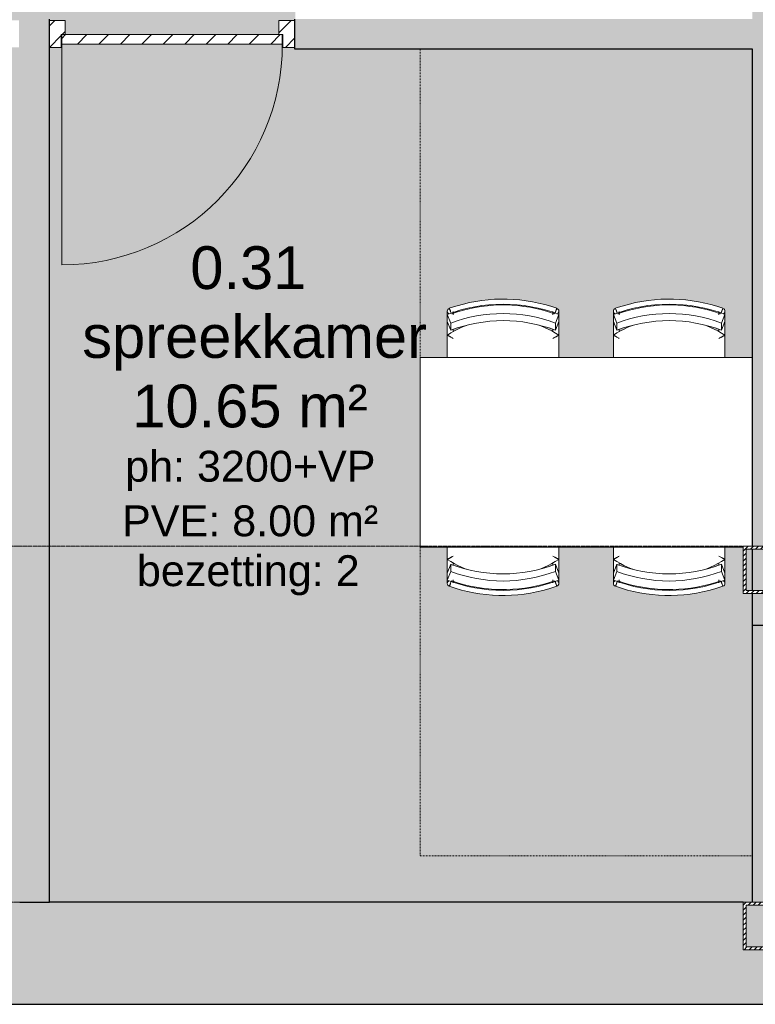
# Model space of a CAD drawing. Header units: millimetres. Extents: x -2730 to 112454, y 3237 to 48799.
# Tile 113 of 241: x 30550 to 33650, y 9570 to 13717. Entities that reach past the tile are written whole.
import ezdxf

# ---------------------------------------------------------------- set-up
doc = ezdxf.new("R2010")
doc.units = ezdxf.units.MM
for name, pattern in [('Dash', [6.35, 3.175, -3.175]), ('Hidden', [7.14375, 4.7625, -2.38125]), ('THO_stramienlijn', [20, 17, -1.5, 0, -1.5])]:
    doc.linetypes.add(name, pattern=pattern)
for name, color, linetype, lineweight in [('A-AREA-IDEN', 7, 'Continuous', 13), ('A-AREA-PATT', 7, 'Continuous', 13), ('A-DETL-GENF', 7, 'Continuous', 13), ('A-DOOR', 7, 'Continuous', 13), ('A-GENM', 7, 'Continuous', 13), ('A-WALL', 7, 'Continuous', 25), ('A-WALL-PATT', 7, 'Continuous', 25), ('I-FURN', 7, 'Continuous', 13), ('I-FURN-HDLN', 7, 'Dash', 13), ('I-WALL', 7, 'Continuous', 18), ('S-COLS', 7, 'Continuous', 13), ('S-GRID', 7, 'Continuous', 13)]:
    doc.layers.add(name, color=color, linetype=linetype, lineweight=lineweight)
doc.styles.add('Arial_2', font='arial.ttf', dxfattribs={"height": 180})
doc.styles.add('Arial_3', font='arial.ttf', dxfattribs={"height": 130})
pattern_1 = [(225, (31191.636, 13600.5), (45.25483, -45.25483), [])]

# ---------------------------------------------------------------- blocks, each defined once
blk = doc.blocks.new('NLRS_32_DO_WPB_binnen deurkozijn hout_gen_tho - enkele deur_ linksdraaiend-V1-00 begane grond _plotview_')
at = {"layer": 'A-DOOR'}
h = blk.add_hatch(dxfattribs=at)
h.set_pattern_fill('FP_5', color=256, style=0, pattern_type=2)
h.set_pattern_definition(pattern_1)
h.paths.add_polyline_path([(-467, 0), (-517, 0), (-517, -114), (-450, -114), (-450, -54), (-467, -54)])
at = {"layer": 'A-GENM'}
h = blk.add_hatch(dxfattribs=at)
h.set_pattern_fill('FP_5', color=256, style=0, pattern_type=2)
h.set_pattern_definition(pattern_1)
h.paths.add_polyline_path([(517, 0), (467, 0), (467, -54), (450, -54), (450, -114), (517, -114)])
at = {"layer": 'A-DOOR'}
for p, q in [((-467, 0), (-517, 0)), ((-467, -54), (-467, 0)), ((467, -54), (467, 0)), ((467, 0), (517, 0)), ((-465, -54), (-467, -54)), ((-450, -114), (-450, -54)), ((450, -114), (450, -54)), ((465, -54), (467, -54)), ((-517, -114), (-450, -114)), ((517, -114), (450, -114))]:
    blk.add_line(p, q, dxfattribs=at)
blk = doc.blocks.new('NLRS_32_DO_UN_deur_gen_tho - dichte deur_ linksdraaiend-V2-00 begane grond _plotview_')
at = {"layer": 'A-GENM'}
h = blk.add_hatch(dxfattribs=at)
h.set_pattern_fill('FP_6', color=256, style=0, pattern_type=2)
h.set_pattern_definition([(225, (31191.636, 13614.5), (45.25483, -45.25483), [])])
h.paths.add_polyline_path([(-465, 0), (-465, -40), (465, -40), (465, 0), (-396.1, 0)])
at = {"layer": 'A-DETL-GENF'}
for p, q in [((465, 0), (465, 930)), ((-465, 0), (465, 0)), ((-465, -40), (-465, 0)), ((-465, -40), (465, -40)), ((465, -40), (465, 0))]:
    blk.add_line(p, q, dxfattribs=at)
blk.add_arc((465, 0), 930, 90, 180, dxfattribs=at)
at = {"layer": 'A-GENM', "lineweight": 18}
for p, q in [((465, 0), (-465, 0)), ((-465, 0), (-465, -40)), ((465, -40), (465, 0)), ((-465, -40), (465, -40))]:
    blk.add_line(p, q, dxfattribs=at)
blk = doc.blocks.new('NLRS_28_SCO_UN_koker_gen_bcb - K200_200_12_5-V82-00 begane grond _plotview_')
at = {"layer": 'S-COLS'}
h = blk.add_hatch(dxfattribs=at)
h.set_pattern_fill('FP_94', color=256, style=0, pattern_type=2)
h.set_pattern_definition([(45, (-33699.636, -9900), (-21.213203, 21.213203), []), (45, (-33699.636, -9879), (-21.213203, 21.213203), [])])
h.paths.add_polyline_path([(-100, -100), (100, -100), (100, 100), (-100, 100)])
h.paths.add_polyline_path([(87.5, -87.5), (-87.5, -87.5), (-87.5, 87.5), (87.5, 87.5)])
at = {"layer": 'S-COLS', "lineweight": 18}
for p, q in [((100, 100), (-100, 100)), ((-100, 100), (-100, -100)), ((-87.5, -87.5), (-87.5, 87.5)), ((-87.5, 87.5), (87.5, 87.5)), ((87.5, 87.5), (87.5, -87.5)), ((100, -100), (100, 100)), ((-100, -100), (100, -100)), ((87.5, -87.5), (-87.5, -87.5))]:
    blk.add_line(p, q, dxfattribs=at)
blk = doc.blocks.new('NLRS_82_FU_UN_stoel buisframe 20ezvjsu_gen_bcb - stoel buisframe-2165356-00 begane grond _plotview_')
at = {"layer": 'I-FURN'}
for p, q in [((-219.2, -60.4), (-226.7, -39.9)), ((-226.7, -39.9), (-219.2, -60.4)), ((226.7, -39.9), (219.3, -60.3)), ((-235, -51.5), (-235, -79.1)), ((-235, -65.3), (-220.6, -102.1)), ((-235, -95.3), (-235, -65.3)), ((-210, -66.9), (-210, -53.5)), ((210, -53.5), (210, -66.9)), ((220.7, -102), (235, -65.2)), ((235, -79.1), (235, -51.5)), ((235, -65.2), (235, -95.2)), ((-220.6, -132.1), (-235, -95.3)), ((-220.6, -132.1), (-220.6, -102.1)), ((235, -95.2), (220.7, -132)), ((220.7, -132), (220.7, -102)), ((-235, -151.6), (-235, -152.8)), ((-235, -152.8), (-235, -246.2)), ((235, -152.8), (235, -151.6)), ((235, -246.2), (235, -152.8))]:
    blk.add_line(p, q, dxfattribs=at)
at = {"layer": 'I-FURN', "flags": 128}
for points in [[(226.7, -39.6), (201.4, -31.2), (175.8, -23.7), (149.9, -17.3), (123.8, -11.9), (97.5, -7.6), (71, -4.3), (44.4, -2), (17.7, -0.8), (-9, -0.6), (-35.6, -1.5), (-62.3, -3.4), (-88.8, -6.4), (-115.1, -10.4), (-141.3, -15.5), (-167.3, -21.6), (-193, -28.7), (-218.4, -36.8), (-226.7, -39.7)], [(-216.4, -62.5), (-192, -54.5), (-167.3, -47.4), (-142.4, -41.3), (-117.2, -36.2), (-91.9, -32.1), (-66.3, -28.9), (-40.7, -26.8), (-15, -25.7), (10.7, -25.6), (36.4, -26.6), (62, -28.5), (87.5, -31.4), (112.9, -35.4), (138.1, -40.3), (163.1, -46.2), (187.8, -53.1), (212.3, -61), (218.3, -63.1)], [(-235, -151.6), (-235, -148.7), (-235, -145.8), (-235, -142.9), (-235, -140), (-235, -137.2), (-235, -134.3), (-235, -131.5), (-235, -128.8), (-235, -126), (-235, -123.3), (-235, -120.7), (-235, -118.1), (-235, -115.6), (-235, -113.1), (-235, -110.6), (-235, -108.3), (-235, -106), (-235, -103.8), (-235, -101.6), (-235, -99.6), (-235, -97.6), (-235, -95.7)], [(-154.6, -111.5), (-158.7, -113.1), (-174.5, -119.7), (-190, -127), (-205.3, -134.9), (-220.1, -143.4), (-234.7, -152.5), (-235, -152.8)], [(235, -152.8), (220.5, -143.7), (205.6, -135.1), (190.4, -127.2), (174.9, -119.9), (159.1, -113.2), (153.5, -111.1)], [(235, -95.2), (235, -97.1), (235, -99), (235, -101.1), (235, -103.2), (235, -105.4), (235, -107.7), (235, -110), (235, -112.4), (235, -114.9), (235, -117.4), (235, -120), (235, -122.6), (235, -125.3), (235, -128), (235, -130.8), (235, -133.6), (235, -136.4), (235, -139.3), (235, -142.1), (235, -145), (235, -147.9), (235, -150.8), (235, -151.6)], [(-210, -128.7), (-210, -130.8), (-210, -133.6), (-210, -136.4), (-210, -138.9)], [(210, -138.9), (210, -137.2), (210, -134.3), (210, -131.5), (210, -128.8)]]:
    blk.add_lwpolyline(points, dxfattribs=at)
at = {"layer": 'I-FURN'}
for centre, major_axis, ratio, start_param, end_param in [((0.1, -667.4), (655, 0), 0.984808, 1.204062, 1.93798), ((-222.5, -51.5), (12.5, 0), 0.984791, 1.917612, 3.141593), ((-222.5, -51.5), (-4.2, 11.8), 0.059055, 3.839339, 6.447607), ((222.5, -51.4), (4.2, 11.8), 0.058982, 6.118737, 8.727151), ((222.5, -51.5), (12.5, 0), 0.984791, 0, 1.227502), ((-222.5, -51.5), (12.5, 0), 0.984791, 3.141593, 4.333502), ((0.1, -667.4), (615, 0), 0.984808, 1.204062, 1.93798), ((0.1, -697.3), (615, 0), 0.984808, 1.204062, 1.93798), ((222.5, -51.5), (12.5, 0), 0.984791, 5.102384, 6.283185)]:
    blk.add_ellipse(centre, major_axis=major_axis, ratio=ratio, start_param=start_param, end_param=end_param, dxfattribs=at)
for points, knots in [([(-210, -166.5), (-211.7, -165.5), (-215.2, -163.6), (-219.5, -161.2), (-222.7, -159.5), (-225, -158.2), (-227.1, -157.1), (-229.4, -155.8), (-231.2, -154.8), (-232.6, -154.1), (-234.3, -153.1), (-235, -152.8), (-235, -152.8)], [0, 0, 0, 0, 0.142857, 0.285714, 0.357143, 0.428571, 0.5, 0.571429, 0.678571, 0.732143, 0.785714, 1, 1, 1, 1]), ([(210, -166.5), (212.6, -165), (215.9, -163.2), (219.7, -161.1), (222.1, -159.8), (224.6, -158.4), (227.1, -157.1), (229, -156), (230.8, -155.1), (232.8, -154), (234.5, -153), (235, -152.8), (235, -152.8)], [-1, -1, -1, -1, -0.785714, -0.732143, -0.678571, -0.571429, -0.5, -0.428571, -0.357143, -0.285714, -0.142857, 0, 0, 0, 0])]:
    blk.add_open_spline(points, degree=3, knots=knots, dxfattribs=at)
blk = doc.blocks.new('NLRS_82_FU_UN_stoel buisframe 20ezvjsu_gen_bcb - stoel buisframe-V274-00 begane grond _plotview_')
at = {"layer": 'I-FURN'}
for p, q in [((-219.2, -60.4), (-226.7, -39.9)), ((-226.7, -39.9), (-219.2, -60.4)), ((226.7, -39.9), (219.3, -60.3)), ((-235, -51.5), (-235, -79.1)), ((-235, -65.3), (-220.6, -102.1)), ((-235, -95.3), (-235, -65.3)), ((-210, -66.9), (-210, -53.5)), ((210, -53.5), (210, -66.9)), ((220.7, -102), (235, -65.2)), ((235, -79.1), (235, -51.5)), ((235, -65.2), (235, -95.2)), ((-220.6, -132.1), (-235, -95.3)), ((-220.6, -132.1), (-220.6, -102.1)), ((235, -95.2), (220.7, -132)), ((220.7, -132), (220.7, -102)), ((-235, -151.6), (-235, -152.8)), ((-235, -152.8), (-235, -203.8)), ((235, -152.8), (235, -151.6)), ((235, -203.8), (235, -152.8))]:
    blk.add_line(p, q, dxfattribs=at)
at = {"layer": 'I-FURN', "flags": 128}
for points in [[(226.7, -39.6), (201.4, -31.2), (175.8, -23.7), (149.9, -17.3), (123.8, -11.9), (97.5, -7.6), (71, -4.3), (44.4, -2), (17.7, -0.8), (-9, -0.6), (-35.6, -1.5), (-62.3, -3.4), (-88.8, -6.4), (-115.1, -10.4), (-141.3, -15.5), (-167.3, -21.6), (-193, -28.7), (-218.4, -36.8), (-226.7, -39.7)], [(-216.4, -62.5), (-192, -54.5), (-167.3, -47.4), (-142.4, -41.3), (-117.2, -36.2), (-91.9, -32.1), (-66.3, -28.9), (-40.7, -26.8), (-15, -25.7), (10.7, -25.6), (36.4, -26.6), (62, -28.5), (87.5, -31.4), (112.9, -35.4), (138.1, -40.3), (163.1, -46.2), (187.8, -53.1), (212.3, -61), (218.3, -63.1)], [(-235, -151.6), (-235, -148.7), (-235, -145.8), (-235, -142.9), (-235, -140), (-235, -137.2), (-235, -134.3), (-235, -131.5), (-235, -128.8), (-235, -126), (-235, -123.3), (-235, -120.7), (-235, -118.1), (-235, -115.6), (-235, -113.1), (-235, -110.6), (-235, -108.3), (-235, -106), (-235, -103.8), (-235, -101.6), (-235, -99.6), (-235, -97.6), (-235, -95.7)], [(-154.6, -111.5), (-158.7, -113.1), (-174.5, -119.7), (-190, -127), (-205.3, -134.9), (-220.1, -143.4), (-234.7, -152.5), (-235, -152.8)], [(235, -152.8), (220.5, -143.7), (205.6, -135.1), (190.4, -127.2), (174.9, -119.9), (159.1, -113.2), (153.5, -111.1)], [(235, -95.2), (235, -97.1), (235, -99), (235, -101.1), (235, -103.2), (235, -105.4), (235, -107.7), (235, -110), (235, -112.4), (235, -114.9), (235, -117.4), (235, -120), (235, -122.6), (235, -125.3), (235, -128), (235, -130.8), (235, -133.6), (235, -136.4), (235, -139.3), (235, -142.1), (235, -145), (235, -147.9), (235, -150.8), (235, -151.6)], [(-210, -128.7), (-210, -130.8), (-210, -133.6), (-210, -136.4), (-210, -138.9)], [(210, -138.9), (210, -137.2), (210, -134.3), (210, -131.5), (210, -128.8)]]:
    blk.add_lwpolyline(points, dxfattribs=at)
at = {"layer": 'I-FURN'}
for centre, major_axis, ratio, start_param, end_param in [((0.1, -667.4), (655, 0), 0.984808, 1.204062, 1.93798), ((-222.5, -51.5), (12.5, 0), 0.984791, 1.917612, 3.141593), ((-222.5, -51.5), (-4.2, 11.8), 0.059055, 3.839339, 6.447607), ((222.5, -51.4), (4.2, 11.8), 0.058982, 6.118737, 8.727151), ((222.5, -51.5), (12.5, 0), 0.984791, 0, 1.227502), ((-222.5, -51.5), (12.5, 0), 0.984791, 3.141593, 4.333502), ((0.1, -667.4), (615, 0), 0.984808, 1.204062, 1.93798), ((0.1, -697.3), (615, 0), 0.984808, 1.204062, 1.93798), ((222.5, -51.5), (12.5, 0), 0.984791, 5.102384, 6.283185)]:
    blk.add_ellipse(centre, major_axis=major_axis, ratio=ratio, start_param=start_param, end_param=end_param, dxfattribs=at)
for points, knots in [([(-210, -166.5), (-211.7, -165.5), (-215.2, -163.6), (-219.5, -161.2), (-222.7, -159.5), (-225, -158.2), (-227.1, -157.1), (-229.4, -155.8), (-231.2, -154.8), (-232.6, -154.1), (-234.3, -153.1), (-235, -152.8), (-235, -152.8)], [0, 0, 0, 0, 0.142857, 0.285714, 0.357143, 0.428571, 0.5, 0.571429, 0.678571, 0.732143, 0.785714, 1, 1, 1, 1]), ([(210, -166.5), (212.6, -165), (215.9, -163.2), (219.7, -161.1), (222.1, -159.8), (224.6, -158.4), (227.1, -157.1), (229, -156), (230.8, -155.1), (232.8, -154), (234.5, -153), (235, -152.8), (235, -152.8)], [-1, -1, -1, -1, -0.785714, -0.732143, -0.678571, -0.571429, -0.5, -0.428571, -0.357143, -0.285714, -0.142857, 0, 0, 0, 0])]:
    blk.add_open_spline(points, degree=3, knots=knots, dxfattribs=at)
blk = doc.blocks.new('NLRS_82_FU_UN_tafel xlhbxup7_gen_bcb - tafel-2165358-00 begane grond _plotview_')
at = {"layer": 'I-FURN'}
for p, q in [((700, 400), (-700, 400)), ((-700, 400), (-700, -400)), ((-700, -400), (662.5, -400))]:
    blk.add_line(p, q, dxfattribs=at)
at = {"layer": 'I-FURN-HDLN'}
for p, q in [((-700, 400), (-700, 1700)), ((-700, -400), (-700, -1700)), ((-700, -1700), (700, -1700))]:
    blk.add_line(p, q, dxfattribs=at)
blk = doc.blocks.new('NLRS_28_SCO_UN_koker_gen_bcb - K200_200_12_5-V277-00 begane grond _plotview_')
at = {"layer": 'S-COLS'}
h = blk.add_hatch(dxfattribs=at)
h.set_pattern_fill('FP_236', color=256, style=0, pattern_type=2)
h.set_pattern_definition([(225, (33699.636, 11400), (21.213203, -21.213203), []), (225, (33699.636, 11379), (21.213203, -21.213203), [])])
h.paths.add_polyline_path([(-100, 100), (-100, -100), (100, -100), (100, 100)])
h.paths.add_polyline_path([(-87.5, 87.5), (87.5, 87.5), (87.5, -87.5), (-87.5, -87.5)])
at = {"layer": 'S-COLS', "lineweight": 18}
for p, q in [((100, 100), (-100, 100)), ((-100, 100), (-100, -100)), ((-87.5, -87.5), (-87.5, 87.5)), ((-87.5, 87.5), (87.5, 87.5)), ((87.5, 87.5), (87.5, -87.5)), ((100, -100), (100, 100)), ((-100, -100), (100, -100)), ((87.5, -87.5), (-87.5, -87.5))]:
    blk.add_line(p, q, dxfattribs=at)

msp = doc.modelspace()

# ---------------------------------------------------------------- hatches: boundary and pattern name
at = {"layer": 'A-AREA-PATT', "true_color": 0xf6e6fa}
h = msp.add_hatch(color=7, dxfattribs=at)
h.paths.add_polyline_path([(31641.635701, 13657.5), (31641.635701, 13714.5), (31708.635701, 13714.5), (31708.635701, 13720), (31712.135701, 13720), (31712.135701, 15168.0887769), (31717.635701, 15168.0887769), (31717.635701, 15218.0887769), (31771.635701, 15218.0887769), (31771.635701, 15220.0887769), (31731.635701, 15220.0887769), (31731.635701, 16150.0887769), (31771.635701, 16150.0887769), (31771.635701, 16152.0887769), (31717.635701, 16152.0887769), (31717.635701, 16202.0887769), (31712.135701, 16202.0887769), (31712.135701, 16612.5), (31774.635701, 16612.5), (31774.635701, 17812.5), (31712.135701, 17812.5), (31712.135701, 18037.5), (31599.635701, 18037.5), (31599.635701, 18100), (30199.635701, 18100), (30199.635701, 18037.5), (30109.635701, 18037.5), (30109.635701, 15037.5), (29509.635701, 15037.5), (29509.635701, 14754), (29504.135701, 14754), (29504.135701, 14704), (29450.135701, 14704), (29450.135701, 14702), (29490.135701, 14702), (29490.135701, 13772), (29450.135701, 13772), (29450.135701, 13770), (29504.135701, 13770), (29504.135701, 13720), (29512.2101481, 13720), (29512.2101481, 13714.5), (29579.2101481, 13714.5), (29579.2101481, 13657.5), (30479.2101481, 13657.5), (30479.2101481, 13714.5), (30546.2101481, 13714.5), (30546.2101481, 13720), (30674.635701, 13720), (30674.635701, 13714.5), (30741.635701, 13714.5), (30741.635701, 13657.5), (31587.7736453, 13657.5)])
h.paths.add_polyline_path([(29450.135701, 13787), (29450.135701, 14687), (29447.135701, 14687), (29447.135701, 13787)])
h.paths.add_polyline_path([(31771.635701, 15235.0887769), (31774.635701, 15235.0887769), (31774.635701, 16135.0887769), (31771.635701, 16135.0887769), (31771.635701, 15286.7611741)])
h.paths.add_polyline_path([(30473.1955102, 16984.8311115), (30461.430644, 16995.4481858), (30475.952772, 17013.6853226), (30464.4595391, 17035.3339518), (30461.4872265, 17058.51297), (30464.7471969, 17080.7713635), (30471.3557595, 17096.7248728), (30478.9424401, 17107.7125883), (30491.7036534, 17117.7358399), (30506.8760266, 17123.8215278), (30524.0490647, 17125.7924508), (30544.406428, 17122.725546), (30563.6797658, 17111.9703354), (30577.7402156, 17124.8617141), (30588.963069, 17116.7824657), (30575.2440668, 17099.7059433), (30583.0646944, 17081.2456248), (30585.9022908, 17056.7912823), (30583.3718233, 17036.7049253), (30577.2434939, 17020.7633722), (30568.773092, 17008.6318503), (30556.2828851, 16998.9712691), (30541.7760718, 16993.1247045), (30523.5708181, 16991.5192354), (30505.0148503, 16993.7902643), (30487.5110249, 17001.1738777), (30482.4955811, 16995.4481858)])
h.paths.add_polyline_path([(30845.0481784, 16991.1758496), (30826.1733795, 16995.6694735), (30815.205591, 17003.610261), (30805.4493604, 17025.6972829), (30802.2013552, 17057.4927106), (30806.9956911, 17095.0350682), (30812.957832, 17107.7285299), (30821.2474396, 17116.6996389), (30834.6383442, 17122.399676), (30845.0481784, 17123.8095716), (30864.1780422, 17119.5422533), (30878.2574325, 17105.0065097), (30884.9339443, 17088.1483173), (30887.8990732, 17057.4608275), (30881.7208313, 17016.9852241), (30877.222218, 17007.3405845), (30868.9445665, 16998.333607), (30855.3783048, 16992.5767033)])
h.paths.add_polyline_path([(30945.0335996, 16991.1758496), (30926.1588007, 16995.6694735), (30915.1910122, 17003.610261), (30905.4347816, 17025.6972829), (30902.1867764, 17057.4927106), (30906.9811123, 17095.0350682), (30913.1823765, 17107.9873119), (30922.4665152, 17117.3157754), (30934.6237654, 17122.399676), (30945.0335996, 17123.8095716), (30964.1634634, 17119.5422533), (30978.2428537, 17105.0065097), (30984.9193655, 17088.1483173), (30987.8844944, 17057.4608275), (30981.7062525, 17016.9852241), (30977.2076392, 17007.3405845), (30968.9299877, 16998.333607), (30955.363726, 16992.5767033)])
h.paths.add_polyline_path([(30743.7555499, 16991.1758496), (30726.7618542, 16994.2579263), (30714.9491634, 17001.2349696), (30706.1932653, 17012.9320842), (30702.2118624, 17027.905188), (30718.5360128, 17029.9457068), (30721.5330248, 17020.145637), (30727.7223328, 17012.5822735), (30734.1985888, 17008.9068421), (30743.8193161, 17007.5), (30755.5204161, 17009.4568256), (30764.2882703, 17015.3273026), (30769.7641938, 17024.4339148), (30771.4306876, 17037.1194057), (30769.87977, 17047.0828764), (30763.8578483, 17056.0383527), (30756.1397326, 17060.8198082), (30744.0743809, 17062.5940076), (30729.7429247, 17059.7564111), (30720.5765316, 17052.3914136), (30704.2523812, 17054.4319324), (30718.5360128, 17121.7690528), (30781.7920956, 17121.7690528), (30781.7920956, 17105.4449024), (30731.7356188, 17105.4449024), (30724.7213354, 17069.4807585), (30736.3825815, 17076.5588081), (30748.601782, 17078.918158), (30764.7505753, 17075.3747117), (30776.5313831, 17067.217058), (30785.0680848, 17053.8420949), (30787.7537383, 17036.0991463), (30785.3550327, 17020.7952553), (30777.6791749, 17006.8304548), (30762.9810629, 16995.0895009), (30743.8193161, 16991.1888302)])
h.paths.add_polyline_path([(31283.7597204, 16993.2163684), (31267.43557, 16993.2163684), (31266.6562052, 17058.9593335), (31265.9211224, 17065.575078), (31260.2937542, 17072.3257126), (31251.1114196, 17074.8371204), (31240.779038, 17072.1908226), (31235.0582756, 17068.3010836), (31230.2638535, 17059.796265), (31228.6657128, 17044.7480411), (31228.6657128, 16993.2163684), (31212.3415624, 16993.2163684), (31212.3415624, 17053.7623872), (31208.5634143, 17069.5764079), (31203.5776936, 17073.5219423), (31196.1768275, 17074.8371204), (31184.0931303, 17071.3299787), (31176.0585875, 17061.0636185), (31173.5717052, 17041.5830406), (31173.5717052, 16993.2163684), (31157.2475548, 16993.2163684), (31157.3192918, 17089.120752), (31173.5717052, 17089.120752), (31173.5717052, 17073.3386144), (31184.7945586, 17086.267214), (31200.7679948, 17091.1612708), (31217.1240283, 17086.1715647), (31226.1150643, 17072.1908226), (31238.8523652, 17086.4186587), (31255.1200802, 17091.1319007), (31267.43557, 17089.0403511), (31276.6179046, 17082.6717989), (31281.8905733, 17073.2469505), (31283.7597204, 17051.9450501), (31283.7597204, 17044.7480411)])
h.paths.add_polyline_path([(31006.2491636, 16993.2163684), (31006.2491636, 17089.120752), (31022.573314, 17089.120752), (31022.573314, 17073.3386144), (31033.7961674, 17086.267214), (31049.7696036, 17091.1612708), (31066.1256371, 17086.1715647), (31075.1166731, 17072.1908226), (31088.7932977, 17086.6956149), (31103.9390011, 17091.1612708), (31116.4371788, 17089.0403511), (31125.2847408, 17083.270202), (31130.8921821, 17073.2469505), (31132.7613292, 17051.9450501), (31132.7613292, 16993.2163684), (31116.4371788, 16993.2163684), (31115.657814, 17058.9593335), (31114.9227312, 17065.575078), (31109.438837, 17072.2864719), (31100.1130284, 17074.8371204), (31089.7806468, 17072.1908226), (31084.0598844, 17068.3010836), (31079.2654623, 17059.796265), (31077.6673216, 17044.7480411), (31077.6673216, 16993.2163684), (31061.3431712, 16993.2163684), (31061.3431712, 17053.7623872), (31057.5650231, 17069.5764079), (31052.5793024, 17073.5219423), (31045.1784363, 17074.8371204), (31033.0947391, 17071.3299787), (31025.0601963, 17061.0636185), (31022.573314, 17041.5830406), (31022.573314, 16993.2163684)])
h.paths.add_polyline_path([(30647.1178548, 16993.2163684), (30647.1178548, 17094.9872435), (30631.6545483, 17083.9716303), (30614.469554, 17075.7298474), (30614.469554, 17091.1612708), (30638.3978253, 17106.4332787), (30653.0959372, 17123.8095716), (30663.4420052, 17123.8095716), (30663.4420052, 16993.2163684)])
h.paths.add_polyline_path([(30845.0481784, 17007.5), (30855.3783048, 17009.871306), (30863.9229773, 17016.9852241), (30869.6619364, 17031.8547078), (30871.5749228, 17057.4927106), (30869.6619364, 17082.7648364), (30864.1142759, 17097.6253769), (30855.6493112, 17105.0065097), (30844.8568798, 17107.4854212), (30833.825325, 17104.6525917), (30826.4284444, 17098.7494501), (30820.4344204, 17082.0221327), (30818.5238093, 17057.4608275), (30820.4344204, 17031.8148539), (30826.1733795, 17016.953341), (30834.718052, 17009.8633353)])
h.paths.add_polyline_path([(30523.5708181, 17007.5), (30541.8159257, 17010.815843), (30557.3405753, 17022.0227549), (30566.5761765, 17038.3429199), (30569.5781404, 17058.0028403), (30568.1035468, 17074.4545231), (30563.6797658, 17087.9729602), (30498.5425797, 17013.6853226), (30506.7046549, 17010.3375965)])
h.paths.add_polyline_path([(30945.0335996, 17007.5), (30955.363726, 17009.871306), (30963.9083985, 17016.9852241), (30969.6473576, 17031.8547078), (30971.560344, 17057.4927106), (30969.6473576, 17082.7648364), (30964.0996971, 17097.6253769), (30955.6347324, 17105.0065097), (30944.842301, 17107.4854212), (30934.6237654, 17105.3014284), (30926.4138656, 17098.7494501), (30920.4198416, 17082.0221327), (30918.5092305, 17057.4608275), (30920.4198416, 17031.8148539), (30926.1588007, 17016.953341), (30934.7034732, 17009.8633353)])
h.paths.add_polyline_path([(30487.5110249, 17025.1313578), (30552.8713927, 17099.7059433), (30539.2094817, 17107.1984732), (30523.6664674, 17109.4591808), (30505.7083078, 17106.3256732), (30490.8587511, 17096.7248728), (30481.0307836, 17080.7713635), (30477.8160993, 17057.9709572), (30479.7634301, 17040.7540798), (30482.4513712, 17035.3339518)])
h.paths.add_polyline_path([(30661.7522006, 17149.7431128), (30647.1178548, 17152.2530267), (30638.0471111, 17157.4907076), (30631.8139638, 17166.4623926), (30630.0511823, 17178.4379084), (30632.8979894, 17190.2027746), (30641.1078893, 17199.5764079), (30656.0132415, 17205.5368214), (30694.9743973, 17212.9991956), (30694.4164429, 17218.3860838), (30690.5745286, 17228.6856839), (30672.5286905, 17233.4043836), (30656.0132415, 17230.2638976), (30647.1178548, 17219.2482844), (30631.8139638, 17221.1612708), (30638.8760718, 17237.1028239), (30653.0959372, 17246.4445741), (30674.6329755, 17249.728534), (30695.0700466, 17246.4010702), (30705.5914717, 17239.5418815), (30710.5971194, 17228.4625021), (30711.394197, 17193.8693318), (30712.5744274, 17164.0267444), (30715.4752346, 17151.7836316), (30699.1510842, 17151.7836316), (30695.0700466, 17164.0267444), (30679.2400844, 17152.9633065), (30663.4420052, 17150.054271)])
h.paths.add_polyline_path([(30506.0988759, 17149.7431128), (30494.6022786, 17151.7836316), (30484.6973408, 17157.1539035), (30477.7069698, 17163.6162494), (30471.4519799, 17174.4365786), (30466.5434033, 17199.7039403), (30471.2028161, 17225.6249057), (30477.0374245, 17235.9311198), (30487.5110249, 17244.603167), (30497.4824664, 17248.5160546), (30506.9278366, 17249.4646878), (30521.0839358, 17245.2808407), (30531.8285426, 17233.7232147), (30531.8285426, 17282.3768348), (30548.152693, 17282.3768348), (30548.152693, 17151.7836316), (30531.8285426, 17151.7836316), (30531.8285426, 17167.1831719), (30521.0281404, 17154.1031276), (30506.8760266, 17149.9700757)])
h.paths.add_polyline_path([(30761.7376218, 17149.7431128), (30748.0956377, 17151.6800115), (30738.0325323, 17157.4907076), (30731.7356188, 17166.8007589), (30730.0366035, 17178.4379084), (30732.8834106, 17190.2027746), (30741.0933105, 17199.5764079), (30756.1397326, 17205.5613415), (30794.9598185, 17212.9991956), (30794.4018641, 17218.3860838), (30790.5599498, 17228.6856839), (30772.5141117, 17233.4043836), (30755.9986627, 17230.2638976), (30748.1235354, 17219.120752), (30731.799385, 17221.1612708), (30738.861493, 17237.1028239), (30753.0813584, 17246.4445741), (30774.6183967, 17249.728534), (30795.0554678, 17246.4010702), (30805.5768929, 17239.5418815), (30810.5825406, 17228.4625021), (30811.3796182, 17193.8693318), (30812.5598486, 17164.0267444), (30815.4606558, 17151.7836316), (30799.1365054, 17151.7836316), (30795.0554678, 17164.0267444), (30779.2255056, 17152.9633065), (30765.2128804, 17150.3830419)])
h.paths.add_polyline_path([(30913.1823765, 17149.7431128), (30894.0046881, 17154.236717), (30882.2398218, 17162.5760631), (30873.475953, 17178.1947997), (30870.6367985, 17199.8314727), (30875.5443695, 17226.5016911), (30881.841283, 17236.6684166), (30890.7526112, 17243.9258087), (30913.0867271, 17249.7101098), (30926.8408441, 17247.6880152), (30937.7801929, 17241.7577574), (30946.6508115, 17229.3074044), (30950.1348966, 17219.120752), (30933.8107462, 17217.0802332), (30926.2385085, 17229.3074044), (30912.9591947, 17233.3800045), (30902.2265441, 17231.1631765), (30894.0046881, 17225.0342426), (30888.6602824, 17214.5977811), (30886.9307868, 17199.3851092), (30888.7001362, 17184.4536722), (30895.8180397, 17172.7594719), (30902.2265441, 17168.0719135), (30912.9591947, 17166.1710072), (30928.0239624, 17171.0729109), (30933.0654786, 17177.4256198), (30935.851265, 17186.4724512), (30952.1754154, 17184.4319324), (30945.6911887, 17167.4335215), (30939.0714587, 17158.941389), (30925.729622, 17151.7836316), (30920.4836078, 17150.9304889)])
h.paths.add_polyline_path([(31200.6085793, 17149.7431128), (31179.9005018, 17153.9978737), (31166.7168373, 17162.6717124), (31157.2475548, 17178.6776402), (31154.1867766, 17198.9387457), (31157.3511749, 17220.3721639), (31166.8443698, 17236.4013956), (31181.3830662, 17246.3967494), (31199.6839692, 17249.728534), (31217.4149617, 17246.4047202), (31231.583017, 17236.4332787), (31240.8729571, 17220.4359301), (31243.4594741, 17194.6345264), (31170.510927, 17194.6345264), (31173.5717052, 17182.0935282), (31181.4548032, 17172.5259663), (31189.3737697, 17167.9085126), (31200.9274104, 17166.0672632), (31216.9327297, 17169.4787556), (31228.6657128, 17180.1964332), (31243.4594741, 17178.310376), (31237.6926172, 17166.2505911), (31226.1150643, 17156.1618496), (31212.3415624, 17151.165476), (31200.7679948, 17149.7624384)])
h.paths.add_polyline_path([(31265.9211224, 17151.7836316), (31260.2937542, 17151.7836316), (31260.2937542, 17282.3768348), (31276.6179046, 17282.3768348), (31276.283132, 17151.7836316), (31267.2084029, 17151.7836316)])
h.paths.add_polyline_path([(30850.1494754, 17151.7836316), (30833.825325, 17151.7836316), (30833.825325, 17247.6880152), (30850.1494754, 17247.6880152), (30850.1494754, 17178.1947997)])
h.paths.add_polyline_path([(31126.9586039, 17151.7836316), (31095.20303, 17200.4053686), (31084.8091374, 17190.2984239), (31084.8091374, 17151.7836316), (31068.484987, 17151.7836316), (31068.484987, 17282.3768348), (31084.8091374, 17282.3768348), (31084.8091374, 17212.2021179), (31121.4109434, 17247.6880152), (31143.9841826, 17247.6880152), (31106.90413, 17211.7557545), (31146.0247014, 17151.7836316), (31130.8921821, 17151.7836316)])
h.paths.add_polyline_path([(30982.7831974, 17151.7836316), (30966.459047, 17151.7836316), (30966.459047, 17247.6880152), (30982.7831974, 17247.6880152), (30982.7831974, 17164.1272799)])
h.paths.add_polyline_path([(30574.8388529, 17151.7836316), (30572.6389186, 17151.7836316), (30572.6389186, 17247.6880152), (30586.9225502, 17246.5721065), (30586.9225502, 17233.5000329), (30597.4917999, 17246.7052683), (30607.263972, 17249.728534), (30623.6518886, 17244.6910032), (30618.1998774, 17230.0566574), (30606.7219592, 17233.4043836), (30597.4077652, 17230.0566574), (30591.6093668, 17221.2569201), (30588.963069, 17202.1908226), (30588.963069, 17151.7836316), (30577.7402156, 17151.7836316)])
h.paths.add_polyline_path([(31007.269423, 17151.7836316), (31007.269423, 17247.6880152), (31021.5530546, 17246.5721065), (31022.573314, 17234.8154617), (31032.1223043, 17246.7052683), (31041.8944764, 17249.728534), (31058.282393, 17244.6910032), (31052.8303818, 17230.0566574), (31041.3524636, 17233.4043836), (31032.0382696, 17230.0566574), (31026.2398712, 17221.2569201), (31023.5935734, 17202.1908226), (31022.573314, 17151.7836316)])
h.paths.add_polyline_path([(30507.5973819, 17166.0672632), (30516.9431174, 17168.0639427), (30524.7664346, 17174.0539813), (30530.0630156, 17184.1489698), (30531.8285426, 17198.4604991), (30530.0311325, 17214.1071335), (30524.6389022, 17224.9553604), (30516.6163156, 17231.2921278), (30506.0351097, 17233.2126545), (30497.4824664, 17231.375821), (30489.7428424, 17225.2901331), (30484.5777792, 17214.8364596), (30482.8640428, 17199.6401741), (30485.8849865, 17182.6801788), (30491.1995663, 17173.671384), (30498.247661, 17168.159592), (30506.0988759, 17166.4026066)])
h.paths.add_polyline_path([(30665.2274592, 17166.0672632), (30681.7429082, 17169.9729437), (30692.3918657, 17179.4262847), (30694.9743973, 17196.6568649), (30652.5379829, 17187.5667849), (30648.1102165, 17184.1019992), (30646.7295025, 17177.2901166), (30650.9597691, 17169.606288), (30663.4420052, 17166.5101356)])
h.paths.add_polyline_path([(30765.2128804, 17166.0672632), (30781.7283294, 17169.9729437), (30792.3772869, 17179.4262847), (30794.9598185, 17196.6568649), (30752.5234041, 17187.5667849), (30748.0956377, 17184.1019992), (30746.7149237, 17177.2901166), (30750.9451903, 17169.606288), (30761.7376218, 17166.9292826)])
h.paths.add_polyline_path([(31173.1930933, 17210.9586768), (31227.6454534, 17210.9586768), (31221.1094166, 17225.7524381), (31209.1729462, 17231.8779799), (31199.620203, 17233.4043836), (31187.8484274, 17231.4913972), (31179.5179045, 17227.2987687), (31173.1930933, 17220.1609383), (31170.510927, 17210.9586768)])
h.paths.add_polyline_path([(30850.1494754, 17266.0526844), (30833.825325, 17266.0526844), (30833.825325, 17282.3768348), (30850.1494754, 17282.3768348)])
h.paths.add_polyline_path([(30982.7831974, 17266.0526844), (30966.459047, 17266.0526844), (30966.459047, 17282.3768348), (30982.7831974, 17282.3768348)])
h = msp.add_hatch(color=7, dxfattribs=at)
h.paths.add_polyline_path([(27759.635701, 9999.9999392), (27759.635701, 10639.8523212), (27754.7394341, 10643.1447132), (27737.4949008, 10661.0115941), (27724.3777676, 10682.0957157), (27715.9706281, 10705.4606332), (27706.328544, 10752.2434026), (27705.0333403, 10775.0387486), (27683.4251754, 10775.0388384), (27684.4963443, 10754.10023), (27691.976321, 10696.9636783), (27701.7808997, 10653.6940972), (27709.1199868, 10625.6267501), (27680.8340326, 10618.6248299), (27670.8030834, 10653.6940972), (27665.2387303, 10677.9279864), (27659.5750617, 10708.5145821), (27652.4956491, 10764.0072082), (27638.7760565, 10769.3606959), (27653.1184193, 10816.1033312), (27655.0352198, 10852.461954), (27662.9011224, 10910.7367019), (27673.3328483, 10955.9604067), (27680.9833798, 10981.8221368), (27709.8709145, 10973.6555776), (27700.8049085, 10942.4906708), (27693.546909, 10910.7367019), (27688.7410271, 10883.7315669), (27684.0605079, 10841.9954984), (27684.0605079, 10825.0388177), (27705.7128618, 10825.0387486), (27706.3287583, 10847.7404071), (27715.9710525, 10894.5231332), (27724.3782969, 10917.888013), (27737.4955247, 10938.9720757), (27754.7401383, 10956.8388792), (27759.6378563, 10960.1322151), (27759.6392927, 12399.9917852), (28399.5016245, 12399.9917852), (28402.7940165, 12404.8880521), (28420.6608974, 12422.1325854), (28441.745019, 12435.2497186), (28465.1099365, 12443.6568581), (28511.8927059, 12453.2989422), (28534.5943486, 12454.5941459), (28534.5943918, 12476.1988185), (28513.7495333, 12475.1311419), (28456.6129816, 12467.6511652), (28413.343007, 12457.8464808), (28385.2760534, 12450.5074994), (28378.2741333, 12478.7934536), (28413.343007, 12488.8243042), (28437.5772897, 12494.3887559), (28468.1638855, 12500.0524244), (28528.4688022, 12505.927027), (28550.4939807, 12507.9265011), (28591.4191692, 12520.0795256), (28596.0837903, 12505.7231816), (28605.5331167, 12505.3579251), (28670.3860052, 12496.7263638), (28715.609467, 12486.2947025), (28741.4714402, 12478.6441064), (28732.8781271, 12449.8942239), (28702.1393624, 12458.8227358), (28670.3860052, 12466.0805772), (28643.3808702, 12470.886459), (28593.8915597, 12475.8558285), (28584.5943918, 12475.5669783), (28584.594302, 12453.9171679), (28607.3897104, 12453.2987279), (28654.1724365, 12443.6564337), (28677.5373163, 12435.2491893), (28698.621379, 12422.1319615), (28716.4881825, 12404.8873479), (28719.7815184, 12399.9896299), (29359.6410885, 12399.9917852), (29359.6392927, 10960.1276575), (29364.5355595, 10956.8352655), (29381.7800929, 10938.9683846), (29394.8972261, 10917.884263), (29403.8660669, 10891.7940068), (29412.9464497, 10847.7365761), (29414.2416534, 10825.0349334), (29435.846326, 10825.0348903), (29434.7786494, 10845.8797487), (29427.2986727, 10903.0163004), (29417.4939883, 10946.286275), (29410.1550069, 10974.3532287), (29438.440961, 10981.3551488), (29448.4718117, 10946.286275), (29454.0362634, 10922.0519923), (29459.6999319, 10891.4653966), (29465.5745345, 10831.1604798), (29467.5740086, 10809.1353013), (29479.7270331, 10768.2101128), (29465.370689, 10763.5454918), (29464.2398097, 10747.5183333), (29456.3738713, 10689.2432768), (29445.94221, 10644.019815), (29438.2916139, 10618.1578419), (29409.5417313, 10626.751155), (29418.4702433, 10657.4899196), (29425.7280847, 10689.2432768), (29430.5339665, 10716.2484118), (29435.2144858, 10757.9844803), (29435.2144858, 10775.0348903), (29413.5646754, 10775.0349801), (29412.9462353, 10752.2395716), (29403.3039412, 10705.4568455), (29394.8966967, 10682.0919657), (29381.7794689, 10661.007903), (29364.5348554, 10643.1410995), (29359.6371373, 10639.8477636), (29359.6392927, 9999.9999392), (30549.635701, 10000.0753633), (30549.635701, 13595), (30546.2101481, 13595), (30546.2101481, 13600.5), (30496.2101481, 13600.5), (30496.2101481, 13654.5), (30494.2101481, 13654.5), (30494.2101481, 13614.5), (29564.2101481, 13614.5), (29564.2101481, 13654.5), (29562.2101481, 13654.5), (29562.2101481, 13600.5), (29512.2101481, 13600.5), (29512.2101481, 13595), (26562.135701, 13595), (26562.135701, 11499.9998099), (26599.635701, 11499.9998099), (26599.635701, 11299.9998099), (26562.135701, 11299.9998099), (26562.135701, 10000), (27595.9308645, 9999.9999392)])
h.paths.add_polyline_path([(26562.135701, 11312.4998099), (26587.135701, 11312.4998099), (26587.135701, 11487.4998099), (26562.135701, 11487.4998099)])
h.paths.add_polyline_path([(30479.2101481, 13654.5), (30479.2101481, 13657.5), (29579.2101481, 13657.5), (29579.2101481, 13654.5), (30257.159385, 13654.5)])
h = msp.add_hatch(color=7, dxfattribs=at)
h.paths.add_polyline_path([(30676.6773398, 9999.9999392), (33637.135701, 10000.0753633), (33637.135701, 11299.9998099), (33599.635701, 11299.9998099), (33599.635701, 11495), (33522.135701, 11495), (33521.7097738, 11341.0041012), (33519.03914, 11335.1179831), (33513.884507, 11331.1059573), (33509.635701, 11329.7434206), (33438.1218885, 11309.128709), (33362.1746383, 11296.2568023), (33287.1365121, 11291.9674348), (33199.541941, 11298.074437), (33134.2784261, 11309.4036368), (33057.349614, 11332.7381095), (33055.103826, 11334.9149409), (33052.5107104, 11339.6902864), (33052.135701, 11495), (32822.135701, 11495), (32821.7097738, 11341.0041012), (32819.03914, 11335.1179831), (32813.884507, 11331.1059573), (32809.635701, 11329.7434206), (32736.0893693, 11308.7600622), (32662.1746383, 11296.2568023), (32585.7343405, 11292.0475848), (32499.541941, 11298.074437), (32434.2784261, 11309.4036368), (32357.349614, 11332.7381095), (32355.103826, 11334.9149409), (32352.5107104, 11339.6902864), (32352.135701, 11495), (32237.135701, 11495), (32237.135701, 12295), (32352.135701, 12295), (32352.5616282, 12491.4501292), (32355.2322621, 12497.3362474), (32360.386895, 12501.3482731), (32364.635701, 12502.7108099), (32438.1820328, 12523.6941682), (32512.0967637, 12536.1974282), (32587.1348899, 12540.4867956), (32674.729461, 12534.3797934), (32739.9929759, 12523.0505936), (32816.9217881, 12499.7161209), (32819.167576, 12497.5392895), (32821.7606917, 12492.7639441), (32822.135701, 12295), (33052.135701, 12295), (33052.5616282, 12491.4501292), (33055.2322621, 12497.3362474), (33060.386895, 12501.3482731), (33064.635701, 12502.7108099), (33138.1820328, 12523.6941682), (33212.0967637, 12536.1974282), (33287.1348899, 12540.4867956), (33374.729461, 12534.3797934), (33439.9929759, 12523.0505936), (33516.9217881, 12499.7161209), (33519.167576, 12497.5392895), (33521.7606917, 12492.7639441), (33522.135701, 12295), (33637.135701, 12295), (33637.135701, 13595), (31708.635701, 13595), (31708.635701, 13600.5), (31658.635701, 13600.5), (31658.635701, 13654.5), (31656.635701, 13654.5), (31656.635701, 13614.5), (30726.635701, 13614.5), (30726.635701, 13654.5), (30724.635701, 13654.5), (30724.635701, 13600.5), (30674.635701, 13600.5), (30674.635701, 9999.9999392)])
h.paths.add_polyline_path([(33612.135701, 11312.4998099), (33637.135701, 11312.4998099), (33637.135701, 11487.4998099), (33612.135701, 11487.4998099)])
h.paths.add_polyline_path([(33141.856915, 11400.2420172), (33106.3984308, 11414.1447131), (33079.2141069, 11428.9328401), (33077.135701, 11428.9328401), (33077.135701, 11419.8766951), (33138.1754224, 11400.9139574)])
h.paths.add_polyline_path([(32441.856915, 11400.2420172), (32406.3984308, 11414.1447131), (32379.2141069, 11428.9328401), (32377.135701, 11428.9328401), (32377.135701, 11419.8766951), (32438.1754224, 11400.9139574)])
h.paths.add_polyline_path([(33432.7821124, 11400.3747575), (33436.0893693, 11400.9799075), (33497.135701, 11419.9744206), (33496.863513, 11429.9373801), (33459.045994, 11409.8563564), (33434.4583685, 11400.9799075)])
h.paths.add_polyline_path([(32732.7821124, 11400.3747575), (32736.0893693, 11400.9799075), (32797.135701, 11419.9744206), (32796.863513, 11429.9373801), (32759.7567131, 11410.1129352), (32734.4583685, 11400.9799075)])
h.paths.add_polyline_path([(33497.135701, 12402.3654577), (33497.135701, 12412.5775354), (33445.7755143, 12427.3886995), (33467.8729712, 12418.3095173), (33495.0572951, 12403.5213903), (33496.8602461, 12402.5186555)])
h.paths.add_polyline_path([(32797.135701, 12402.3654577), (32797.135701, 12412.5775354), (32736.0959797, 12430.883144), (32767.8729712, 12418.3095173), (32795.0572951, 12403.5213903), (32796.8602461, 12402.5186555)])
h.paths.add_polyline_path([(33077.135701, 12402.3654693), (33115.225408, 12422.597874), (33125.6310316, 12427.5690898), (33077.135701, 12412.4798098), (33077.135701, 12402.5168504)])
h.paths.add_polyline_path([(32377.135701, 12402.3654693), (32414.5146889, 12422.3412953), (32425.6310316, 12427.5690898), (32377.135701, 12412.4798098), (32377.135701, 12402.5168504)])
h.paths.add_polyline_path([(33060.0178465, 12478.3423703), (33060.0903526, 12478.6817863), (33058.385701, 12479.2038131)])
h.paths.add_polyline_path([(32360.0178465, 12478.3423703), (32360.0903526, 12478.6817863), (32358.385701, 12479.2038131)])
h.paths.add_polyline_path([(30741.635701, 13654.5), (31641.635701, 13654.5), (31641.635701, 13657.5), (30741.635701, 13657.5)])
at = {"layer": 'A-WALL-PATT', "lineweight": 18, "true_color": 0xafafaf}
h = msp.add_hatch(color=253, dxfattribs=at)
h.paths.add_polyline_path([(33637.135701, 11165), (33762.135701, 11165), (33762.135701, 11299.9998099), (33637.135701, 11299.9998099), (33637.135701, 11184.7918179)])
h.paths.add_polyline_path([(33754.5482622, 11312.4998099), (33762.135701, 11312.4998099), (33762.135701, 11487.4998099), (33637.135701, 11487.4998099), (33637.135701, 11312.4998099)])
h.paths.add_polyline_path([(33744.9032005, 11499.9998099), (33762.135701, 11499.9998099), (33762.135701, 15649.9998099), (33637.135701, 15649.9998099), (33637.135701, 11499.9998099)])
h.paths.add_polyline_path([(33727.9512151, 15662.4998099), (33762.135701, 15662.4998099), (33762.135701, 15837.4998099), (33637.135701, 15837.4998099), (33637.135701, 15662.4998099), (33723.0559822, 15662.4998099)])
h.paths.add_polyline_path([(33688.8066072, 15849.9998099), (33762.135701, 15849.9998099), (33762.135701, 18037.5), (33637.135701, 18037.5), (33637.135701, 15849.9998099)])
h = msp.add_hatch(color=253, dxfattribs=at)
h.paths.add_polyline_path([(33637.135701, 13595), (33637.135701, 13720), (31708.635701, 13720), (31708.635701, 13595), (33583.6950357, 13595)])
h.paths.add_polyline_path([(30674.635701, 13595), (30674.635701, 13720), (30546.2101481, 13720), (30546.2101481, 13595), (30549.635701, 13595)])
h.paths.add_polyline_path([(29512.2101481, 13595), (29512.2101481, 13720), (26562.135701, 13720), (26562.135701, 13595), (28926.5451248, 13595)])
msp.add_hatch(color=253, dxfattribs=at).paths.add_polyline_path([(30674.635701, 9999.9999392), (30674.635701, 13595), (30549.635701, 13595), (30549.635701, 9999.9999392)])
at = {"layer": 'A-WALL-PATT', "lineweight": 18, "true_color": 0xd7e6e6}
msp.add_hatch(color=254, dxfattribs=at).paths.add_polyline_path([(33762.135701, 10000.0000608), (33762.135701, 11165), (33637.135701, 11165), (33637.135701, 10000.0000608)])
at = {"layer": 'A-WALL-PATT', "lineweight": 18, "true_color": 0x808080}
h = msp.add_hatch(color=8, dxfattribs=at)
h.paths.add_polyline_path([(57699.6126196, 9569.9999392), (57699.6126196, 9800), (57599.635701, 9800), (57599.635701, 9999.9999392), (55399.635701, 9999.9999392), (55399.635701, 9800), (55199.635701, 9800), (55199.635701, 9999.9999392), (51799.635701, 9999.9999392), (51799.635701, 9800), (51599.635701, 9800), (51599.635701, 9999.9999392), (48199.635701, 9999.9999392), (48199.635701, 9800), (47999.635701, 9800), (47999.635701, 9999.9999392), (44599.635701, 9999.9999392), (44599.635701, 9800), (44399.635701, 9800), (44399.635701, 9999.9999392), (37399.635701, 9999.207068), (37399.635701, 9800.0000608), (37199.635701, 9800.0000608), (37199.635701, 9999.9999392), (33799.635701, 9999.9999392), (33799.635701, 9800.0000608), (33599.635701, 9800.0000608), (33599.635701, 9999.9999392), (30199.635701, 9999.9999392), (30199.635701, 9800.0000608), (29999.635701, 9800.0000608), (29999.635701, 9999.9999392), (26599.635701, 9999.9999392), (26599.635701, 9800), (26399.635701, 9800), (26399.635701, 9999.9999392), (24199.6740145, 9999.9999392), (24199.6740145, 9800), (24099.6740145, 9800), (24099.6740145, 9569.9999392), (56869.4445907, 9569.9999392)])
h.paths.add_polyline_path([(57612.135701, 9812.5), (57699.6126196, 9812.5), (57699.6126196, 9987.5), (57612.135701, 9987.5)])
h.paths.add_polyline_path([(55387.135701, 9812.5), (55387.135701, 9987.5), (55212.135701, 9987.5), (55212.135701, 9812.5), (55362.135701, 9812.5)])
h.paths.add_polyline_path([(51787.135701, 9812.5), (51787.135701, 9987.5), (51612.135701, 9987.5), (51612.135701, 9812.5)])
h.paths.add_polyline_path([(48162.135701, 9812.5), (48187.135701, 9812.5), (48187.135701, 9987.5), (48012.135701, 9987.5), (48012.135701, 9812.5), (48037.135701, 9812.5)])
h.paths.add_polyline_path([(44412.135701, 9812.5), (44587.135701, 9812.5), (44587.135701, 9987.5), (44412.135701, 9987.5), (44412.135701, 9850.9401511)])
h.paths.add_polyline_path([(26587.135701, 9812.5), (26587.135701, 9987.5), (26412.135701, 9987.5), (26412.135701, 9812.5), (26562.135701, 9812.5)])
h.paths.add_polyline_path([(24187.1740145, 9812.5), (24187.1740145, 9987.5), (24099.6740145, 9987.5), (24099.6740145, 9812.5)])
h.paths.add_polyline_path([(37387.135701, 9812.5000608), (37387.135701, 9987.5000608), (37212.135701, 9987.5000608), (37212.135701, 9812.5000608), (37362.135701, 9812.5000608)])
h.paths.add_polyline_path([(33762.135701, 9812.5000608), (33787.135701, 9812.5000608), (33787.135701, 9987.5000608), (33612.135701, 9987.5000608), (33612.135701, 9812.5000608), (33637.135701, 9812.5000608)])
h.paths.add_polyline_path([(30187.135701, 9812.5000608), (30187.135701, 9987.5000608), (30012.135701, 9987.5000608), (30012.135701, 9812.5000608)])

# ---------------------------------------------------------------- linework, layer by layer
at = {"layer": 'A-WALL'}
for p, q in [((33762.135701, 11165), (33637.135701, 11165)), ((30549.635701, 9999.9999392), (30674.635701, 9999.9999392))]:
    msp.add_line(p, q, dxfattribs=at)
at = {"layer": 'I-WALL', "lineweight": 25}
for p, q in [((30674.635701, 9999.9999392), (30674.635701, 13720)), ((31708.635701, 13720), (31708.635701, 13595)), ((31708.635701, 13595), (33637.135701, 13595)), ((33637.135701, 13595), (33637.135701, 11499.9998099)), ((33637.135701, 11487.4998099), (33637.135701, 11312.4998099)), ((33637.135701, 11299.9998099), (33637.135701, 10000.0000608)), ((33599.635701, 9999.9999392), (30674.635701, 9999.9999392)), ((24099.6740145, 9569.9999392), (57699.6126196, 9569.9999392))]:
    msp.add_line(p, q, dxfattribs=at)
at = {"layer": 'S-GRID', "color": 5, "linetype": 'THO_stramienlijn', "true_color": 0x0000ff}
for p, q in [((-1495.3111013, 11499.9998099), (83030.4054534, 11499.9998099)), ((-1495.3111013, 10000), (83030.4054534, 10000))]:
    msp.add_line(p, q, dxfattribs=at)

# ---------------------------------------------------------------- block references
at = {"layer": 'A-DETL-GENF', "rotation": 180}
msp.add_blockref('NLRS_32_DO_UN_deur_gen_tho - dichte deur_ linksdraaiend-V2-00 begane grond _plotview_', (31191.635701, 13614.5), dxfattribs=at)
at = {"layer": 'A-DOOR', "rotation": 180}
msp.add_blockref('NLRS_32_DO_WPB_binnen deurkozijn hout_gen_tho - enkele deur_ linksdraaiend-V1-00 begane grond _plotview_', (31191.635701, 13600.5), dxfattribs=at)
at = {"layer": 'I-FURN'}
for p in [(32587.135701, 12541.2271152), (33287.135701, 12541.2271152)]:
    msp.add_blockref('NLRS_82_FU_UN_stoel buisframe 20ezvjsu_gen_bcb - stoel buisframe-2165356-00 begane grond _plotview_', p, dxfattribs=at)
at = {"layer": 'I-FURN', "rotation": 180}
for p in [(32587.135701, 11291.2271152), (33287.135701, 11291.2271152)]:
    msp.add_blockref('NLRS_82_FU_UN_stoel buisframe 20ezvjsu_gen_bcb - stoel buisframe-V274-00 begane grond _plotview_', p, dxfattribs=at)
at = {"layer": 'I-FURN-HDLN'}
msp.add_blockref('NLRS_82_FU_UN_tafel xlhbxup7_gen_bcb - tafel-2165358-00 begane grond _plotview_', (32937.135701, 11895), dxfattribs=at)
at = {"layer": 'S-COLS', "linetype": 'Hidden', "rotation": 180}
msp.add_blockref('NLRS_28_SCO_UN_koker_gen_bcb - K200_200_12_5-V277-00 begane grond _plotview_', (33699.635701, 11399.9998099), dxfattribs=at)
at = {"layer": 'S-COLS', "linetype": 'Hidden'}
msp.add_blockref('NLRS_28_SCO_UN_koker_gen_bcb - K200_200_12_5-V82-00 begane grond _plotview_', (33699.635701, 9900.0000608), dxfattribs=at)

# ---------------------------------------------------------------- texts
at = {"layer": 'A-AREA-IDEN', "attachment_point": 1}
for s, insert, char_height, width, style in [('0.31', (31268.7627027, 12762.9148334), 180, 585.231875, 'Arial_2'), ('spreekkamer', (30813.3440954, 12472.7969026), 180, 1699.5775, 'Arial_2'), ('10.65 m²', (31024.2627027, 12180.0445361), 180, 1178.480625, 'Arial_2'), ('ph: 3200+VP', (30994.2627027, 11901.3964369), 130, 1250.6325, 'Arial_3'), ('PVE: 8.00 m²', (30981.2627027, 11671.3964369), 130, 1282.7, 'Arial_3'), ('bezetting: 2', (31043.7627027, 11461.3964369), 130, 1130.379375, 'Arial_3')]:
    msp.add_mtext(s, dxfattribs=dict(at, insert=insert, char_height=char_height, width=width, style=style))

doc.saveas('drawing.dxf')
